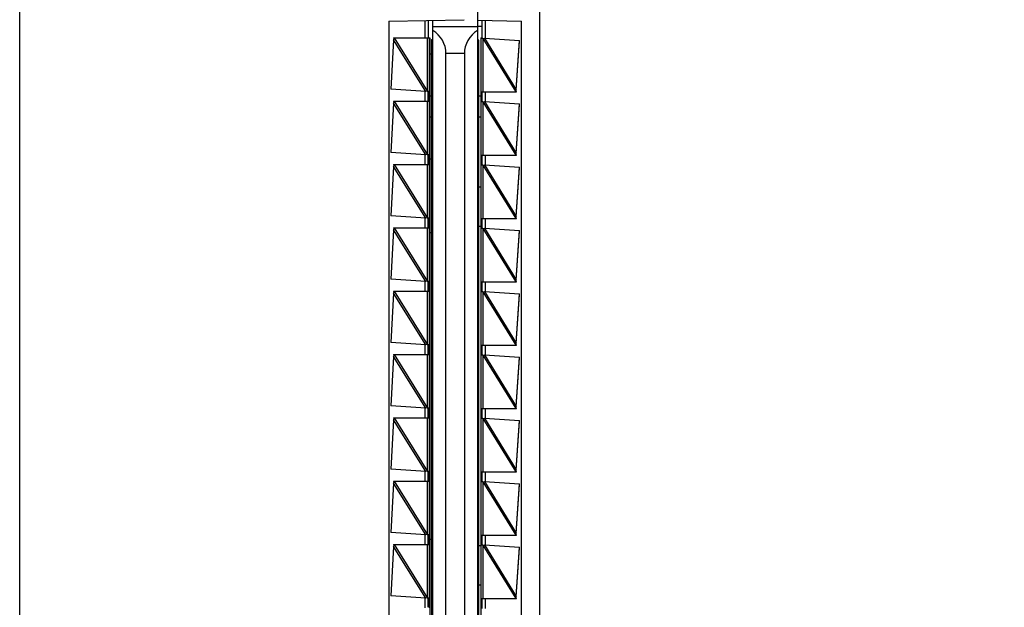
# Model space of a CAD drawing. Header units: inches. Extents: x 0 to 22, y 0 to 17.
# Tile 19 of 23: x 14.9 to 16.4, y 10.3 to 11.2. Entities that reach past the tile are written whole.
import ezdxf

# ---------------------------------------------------------------- set-up
doc = ezdxf.new("R2010")
doc.units = ezdxf.units.IN
doc.header["$LTSCALE"] = 1.21
doc.header["$MEASUREMENT"] = 0
doc.layers.get('0').update_dxf_attribs({"linetype": 'CONTINUOUS'})
doc.layers.add('DIMENSIONS', color=7, linetype='CONTINUOUS')
doc.styles.get("Standard").update_dxf_attribs({"font": 'txt', "width": 0.8})
doc.dimstyles.new('DIMSTYLE_1', dxfattribs={"dimtxt": 0.125, "dimasz": 0.18, "dimexe": 0.18, "dimexo": 0.0625, "dimgap": 0.09, "dimtad": 0, "dimtih": 1, "dimtoh": 1, "dimdec": 3, "dimzin": 4, "dimdsep": 46, "dimtxsty": 'STANDARD', "dimblk": '_FILLED', "dimblk1": '_FILLED', "dimblk2": '_FILLED', "dimcen": 0.09, "dimadec": 0, "dimazin": 0, "dimtp": 0.01, "dimtm": 0.01, "dimtfac": 1, "dimtdec": 3, "dimtofl": 0, "dimtmove": 0, "dimatfit": 3, "dimldrblk": '_FILLED', "dimfxl": 1, "dimtolj": 1, "dimtzin": 4, "dimarcsym": 0})

# ---------------------------------------------------------------- blocks, each defined once
blk = doc.blocks.new('*D11')
at = {"layer": 'DIMENSIONS', "color": 2, "linetype": 'CONTINUOUS'}
blk.add_line((15.2241, 11.9022), (16.369, 11.9022), dxfattribs=at)
at = {"layer": 'DIMENSIONS', "color": 2, "linetype": 'CONTINUOUS', "insert": (16.4315, 11.9647), "char_height": 0.125, "width": 1.425, "attachment_point": 1, "line_spacing_factor": 0.9}
blk.add_mtext('4.822{\\Ftxt.shx;\\W1.000000;\\H0.125000; }[122.48]', dxfattribs=at)
blk = doc.blocks.new('_FILLED')
at = {"color": 0, "linetype": 'BYBLOCK'}
blk.add_solid([(0, 0), (-1, 0.1736), (-1, -0.1736)], dxfattribs=at)
blk = doc.blocks.new('*D13')
at = {"layer": 'DIMENSIONS', "color": 2, "linetype": 'CONTINUOUS'}
blk.add_line((15.0365, 12.0898), (15.0365, 12.7117), dxfattribs=at)
at = {"layer": 'DIMENSIONS', "color": 2, "linetype": 'CONTINUOUS', "insert": (14.974, 12.7742), "char_height": 0.125, "width": 1.225, "attachment_point": 1, "rotation": 90, "line_spacing_factor": 0.9}
blk.add_mtext('.502{\\Ftxt.shx;\\W1.000000;\\H0.125000; }[12.75]', dxfattribs=at)

msp = doc.modelspace()

# ---------------------------------------------------------------- linework, layer by layer
at = {"color": 7, "linetype": 'CONTINUOUS'}
for p, q in [((14.9015, 7.0854), (14.9015, 11.897)), ((15.6815, 11.897), (15.6815, 7.0854)), ((15.5885, 11.2707), (15.5885, 7.7117)), ((15.4555, 11.2195), (15.5685, 11.2215)), ((15.4555, 11.2195), (15.4555, 7.7629)), ((15.5145, 11.2206), (15.5145, 11.1942)), ((15.5215, 7.7617), (15.5215, 11.2207)), ((15.5885, 11.2207), (15.6545, 11.2195)), ((15.5955, 11.1932), (15.5955, 11.2206)), ((15.6545, 7.7629), (15.6545, 11.2195)), ((15.5885, 11.2107), (15.5215, 11.2107)), ((15.5885, 11.2117), (15.5955, 11.2117)), ((15.4626, 11.1913), (15.4582, 11.1173)), ((15.4625, 11.1942), (15.5171, 11.1942)), ((15.4625, 11.1942), (15.4627, 11.1922)), ((15.4633, 11.1942), (15.4626, 11.1913)), ((15.4627, 11.1916), (15.4626, 11.1913)), ((15.5171, 11.1942), (15.5171, 7.7882)), ((15.5195, 11.1917), (15.5195, 7.7917)), ((15.5195, 11.1917), (15.5215, 11.1917)), ((15.5905, 11.1907), (15.5885, 11.1907)), ((15.5905, 7.7907), (15.5905, 11.1907)), ((15.5935, 11.1942), (15.5935, 7.7882)), ((15.5935, 11.1942), (15.5955, 11.1942)), ((15.5964, 11.1932), (15.5935, 11.1932)), ((15.5964, 11.1932), (15.5987, 11.1936)), ((15.5987, 11.1936), (15.6516, 11.1901)), ((15.6467, 11.1161), (15.6516, 11.1901)), ((15.6467, 11.1157), (15.6515, 11.1895)), ((15.5195, 11.1699), (15.5171, 11.1699)), ((15.5411, 9.6584), (15.5411, 11.1707)), ((15.5688, 11.1707), (15.5688, 9.6584)), ((15.5111, 11.1138), (15.4582, 11.1173)), ((15.5133, 11.1142), (15.5111, 11.1138)), ((15.5133, 11.1142), (15.5164, 11.1142)), ((15.5145, 11.1133), (15.5144, 11.1142)), ((15.5145, 11.1133), (15.5145, 11.1001)), ((15.5145, 11.1001), (15.5145, 11.1133)), ((15.5935, 11.1132), (15.6469, 11.1132)), ((15.5955, 11.0982), (15.5955, 11.1132)), ((15.646, 11.1132), (15.6467, 11.1161)), ((15.6467, 11.1156), (15.6467, 11.1157)), ((15.6467, 11.1153), (15.6467, 11.1156)), ((15.6469, 11.1132), (15.6467, 11.1153)), ((15.4626, 11.0963), (15.4582, 11.0223)), ((15.4625, 11.0992), (15.5164, 11.0992)), ((15.4625, 11.0992), (15.4627, 11.0972)), ((15.4633, 11.0992), (15.4626, 11.0963)), ((15.4627, 11.0966), (15.4626, 11.0963)), ((15.5144, 11.0992), (15.5145, 11.1001)), ((15.5195, 11.1069), (15.5171, 11.1069)), ((15.5935, 11.1069), (15.5905, 11.1069)), ((15.5964, 11.0982), (15.5935, 11.0982)), ((15.5964, 11.0982), (15.5987, 11.0986)), ((15.5987, 11.0986), (15.6516, 11.0951)), ((15.6467, 11.0211), (15.6516, 11.0951)), ((15.6467, 11.0207), (15.6515, 11.0945)), ((15.5195, 11.0755), (15.5171, 11.0755)), ((15.5935, 11.0755), (15.5905, 11.0755)), ((15.5111, 11.0188), (15.4582, 11.0223)), ((15.5133, 11.0192), (15.5111, 11.0188)), ((15.5133, 11.0192), (15.5164, 11.0192)), ((15.5145, 11.0183), (15.5144, 11.0192)), ((15.5145, 11.0183), (15.5145, 11.0051)), ((15.5145, 11.0051), (15.5145, 11.0183)), ((15.5195, 11.0125), (15.5171, 11.0125)), ((15.5935, 11.0182), (15.6469, 11.0182)), ((15.5955, 11.0032), (15.5955, 11.0182)), ((15.646, 11.0182), (15.6467, 11.0211)), ((15.6467, 11.0206), (15.6467, 11.0207)), ((15.6467, 11.0203), (15.6467, 11.0206)), ((15.6469, 11.0182), (15.6467, 11.0203)), ((15.4626, 11.0013), (15.4582, 10.9273)), ((15.4625, 11.0042), (15.5164, 11.0042)), ((15.4625, 11.0042), (15.4627, 11.0022)), ((15.4633, 11.0042), (15.4626, 11.0013)), ((15.4627, 11.0016), (15.4626, 11.0013)), ((15.5144, 11.0042), (15.5145, 11.0051)), ((15.5964, 11.0032), (15.5935, 11.0032)), ((15.5964, 11.0032), (15.5987, 11.0036)), ((15.5987, 11.0036), (15.6516, 11.0001)), ((15.6467, 10.9261), (15.6516, 11.0001)), ((15.6467, 10.9257), (15.6515, 10.9995)), ((15.5905, 10.9707), (15.5935, 10.9707)), ((15.5111, 10.9238), (15.4582, 10.9273)), ((15.5133, 10.9242), (15.5111, 10.9238)), ((15.5133, 10.9242), (15.5164, 10.9242)), ((15.5145, 10.9233), (15.5144, 10.9242)), ((15.5145, 10.9233), (15.5145, 10.9101)), ((15.5145, 10.9101), (15.5145, 10.9233)), ((15.5935, 10.9232), (15.6469, 10.9232)), ((15.5955, 10.9082), (15.5955, 10.9232)), ((15.646, 10.9232), (15.6467, 10.9261)), ((15.6467, 10.9256), (15.6467, 10.9257)), ((15.6467, 10.9253), (15.6467, 10.9256)), ((15.6469, 10.9232), (15.6467, 10.9253)), ((15.4626, 10.9063), (15.4582, 10.8323)), ((15.4625, 10.9092), (15.5164, 10.9092)), ((15.4625, 10.9092), (15.4627, 10.9072)), ((15.4633, 10.9092), (15.4626, 10.9063)), ((15.4627, 10.9066), (15.4626, 10.9063)), ((15.5144, 10.9092), (15.5145, 10.9101)), ((15.5905, 10.9117), (15.5935, 10.9117)), ((15.5964, 10.9082), (15.5935, 10.9082)), ((15.5964, 10.9082), (15.5987, 10.9086)), ((15.5987, 10.9086), (15.6516, 10.9051)), ((15.6467, 10.8311), (15.6516, 10.9051)), ((15.6467, 10.8307), (15.6515, 10.9045)), ((15.5171, 10.9022), (15.5195, 10.9022)), ((15.5111, 10.8288), (15.4582, 10.8323)), ((15.646, 10.8282), (15.6467, 10.8311)), ((15.6467, 10.8306), (15.6467, 10.8307)), ((15.6467, 10.8303), (15.6467, 10.8306)), ((15.6469, 10.8282), (15.6467, 10.8303)), ((15.5133, 10.8292), (15.5111, 10.8288)), ((15.5133, 10.8292), (15.5164, 10.8292)), ((15.5145, 10.8283), (15.5144, 10.8292)), ((15.5145, 10.8283), (15.5145, 10.8151)), ((15.5145, 10.8151), (15.5145, 10.8283)), ((15.5935, 10.8282), (15.6469, 10.8282)), ((15.5955, 10.8132), (15.5955, 10.8282)), ((15.4626, 10.8113), (15.4582, 10.7373)), ((15.4625, 10.8142), (15.5164, 10.8142)), ((15.4625, 10.8142), (15.4627, 10.8122)), ((15.4633, 10.8142), (15.4626, 10.8113)), ((15.4627, 10.8116), (15.4626, 10.8113)), ((15.5144, 10.8142), (15.5145, 10.8151)), ((15.5964, 10.8132), (15.5935, 10.8132)), ((15.5964, 10.8132), (15.5987, 10.8136)), ((15.5987, 10.8136), (15.6516, 10.8101)), ((15.6467, 10.7361), (15.6516, 10.8101)), ((15.6467, 10.7357), (15.6515, 10.8095)), ((15.5111, 10.7338), (15.4582, 10.7373)), ((15.5133, 10.7342), (15.5111, 10.7338)), ((15.5133, 10.7342), (15.5164, 10.7342)), ((15.5145, 10.7333), (15.5144, 10.7342)), ((15.5145, 10.7333), (15.5145, 10.7201)), ((15.5145, 10.7201), (15.5145, 10.7333)), ((15.5935, 10.7332), (15.6469, 10.7332)), ((15.5955, 10.7182), (15.5955, 10.7332)), ((15.646, 10.7332), (15.6467, 10.7361)), ((15.6467, 10.7356), (15.6467, 10.7357)), ((15.6467, 10.7353), (15.6467, 10.7356)), ((15.6469, 10.7332), (15.6467, 10.7353)), ((15.4626, 10.7163), (15.4582, 10.6423)), ((15.4625, 10.7192), (15.5164, 10.7192)), ((15.4625, 10.7192), (15.4627, 10.7172)), ((15.4633, 10.7192), (15.4626, 10.7163)), ((15.4627, 10.7166), (15.4626, 10.7163)), ((15.5144, 10.7192), (15.5145, 10.7201)), ((15.5964, 10.7182), (15.5935, 10.7182)), ((15.5964, 10.7182), (15.5987, 10.7186)), ((15.5987, 10.7186), (15.6516, 10.7151)), ((15.6467, 10.6411), (15.6516, 10.7151)), ((15.6467, 10.6407), (15.6515, 10.7145)), ((15.5111, 10.6388), (15.4582, 10.6423)), ((15.5133, 10.6392), (15.5111, 10.6388)), ((15.5133, 10.6392), (15.5164, 10.6392)), ((15.5145, 10.6383), (15.5144, 10.6392)), ((15.5145, 10.6383), (15.5145, 10.6251)), ((15.5145, 10.6251), (15.5145, 10.6383)), ((15.5935, 10.6382), (15.6469, 10.6382)), ((15.5955, 10.6232), (15.5955, 10.6382)), ((15.646, 10.6382), (15.6467, 10.6411)), ((15.6467, 10.6406), (15.6467, 10.6407)), ((15.6467, 10.6403), (15.6467, 10.6406)), ((15.6469, 10.6382), (15.6467, 10.6403)), ((15.4625, 10.6242), (15.5164, 10.6242)), ((15.4625, 10.6242), (15.4627, 10.6222)), ((15.4633, 10.6242), (15.4626, 10.6213)), ((15.5144, 10.6242), (15.5145, 10.6251)), ((15.5964, 10.6232), (15.5987, 10.6236)), ((15.5987, 10.6236), (15.6516, 10.6201)), ((15.4626, 10.6213), (15.4582, 10.5473)), ((15.4627, 10.6216), (15.4626, 10.6213)), ((15.5964, 10.6232), (15.5935, 10.6232)), ((15.6467, 10.5461), (15.6516, 10.6201)), ((15.6467, 10.5457), (15.6515, 10.6195)), ((15.5111, 10.5438), (15.4582, 10.5473)), ((15.5133, 10.5442), (15.5111, 10.5438)), ((15.5133, 10.5442), (15.5164, 10.5442)), ((15.5145, 10.5433), (15.5144, 10.5442)), ((15.5145, 10.5433), (15.5145, 10.5301)), ((15.5145, 10.5301), (15.5145, 10.5433)), ((15.5935, 10.5432), (15.6469, 10.5432)), ((15.5955, 10.5282), (15.5955, 10.5432)), ((15.646, 10.5432), (15.6467, 10.5461)), ((15.6467, 10.5456), (15.6467, 10.5457)), ((15.6467, 10.5453), (15.6467, 10.5456)), ((15.6469, 10.5432), (15.6467, 10.5453)), ((15.4626, 10.5263), (15.4582, 10.4523)), ((15.4625, 10.5292), (15.5164, 10.5292)), ((15.4625, 10.5292), (15.4627, 10.5272)), ((15.4633, 10.5292), (15.4626, 10.5263)), ((15.4627, 10.5266), (15.4626, 10.5263)), ((15.5144, 10.5292), (15.5145, 10.5301)), ((15.5964, 10.5282), (15.5935, 10.5282)), ((15.5964, 10.5282), (15.5987, 10.5286)), ((15.5987, 10.5286), (15.6516, 10.5251)), ((15.6467, 10.4511), (15.6516, 10.5251)), ((15.6467, 10.4507), (15.6515, 10.5245)), ((15.5111, 10.4488), (15.4582, 10.4523)), ((15.5133, 10.4492), (15.5111, 10.4488)), ((15.5133, 10.4492), (15.5164, 10.4492)), ((15.5145, 10.4483), (15.5144, 10.4492)), ((15.5145, 10.4483), (15.5145, 10.4351)), ((15.5145, 10.4351), (15.5145, 10.4483)), ((15.5935, 10.4482), (15.6469, 10.4482)), ((15.5955, 10.4332), (15.5955, 10.4482)), ((15.646, 10.4482), (15.6467, 10.4511)), ((15.6467, 10.4506), (15.6467, 10.4507)), ((15.6467, 10.4503), (15.6467, 10.4506)), ((15.6469, 10.4482), (15.6467, 10.4503)), ((15.4626, 10.4313), (15.4582, 10.3573)), ((15.4625, 10.4342), (15.5164, 10.4342)), ((15.4625, 10.4342), (15.4627, 10.4322)), ((15.4633, 10.4342), (15.4626, 10.4313)), ((15.4627, 10.4316), (15.4626, 10.4313)), ((15.5144, 10.4342), (15.5145, 10.4351)), ((15.5171, 10.4422), (15.5195, 10.4422)), ((15.5905, 10.4327), (15.5935, 10.4327)), ((15.5964, 10.4332), (15.5935, 10.4332)), ((15.5964, 10.4332), (15.5987, 10.4336)), ((15.5987, 10.4336), (15.6516, 10.4301)), ((15.6467, 10.3561), (15.6516, 10.4301)), ((15.6467, 10.3557), (15.6515, 10.4295)), ((15.5905, 10.3737), (15.5935, 10.3737)), ((15.5111, 10.3538), (15.4582, 10.3573)), ((15.5133, 10.3542), (15.5111, 10.3538)), ((15.5133, 10.3542), (15.5164, 10.3542)), ((15.5145, 10.3533), (15.5144, 10.3542)), ((15.5145, 10.3533), (15.5145, 10.3401)), ((15.5145, 10.3401), (15.5145, 10.3533)), ((15.5935, 10.3532), (15.6469, 10.3532)), ((15.5955, 10.3382), (15.5955, 10.3532)), ((15.646, 10.3532), (15.6467, 10.3561)), ((15.6467, 10.3556), (15.6467, 10.3557)), ((15.6467, 10.3553), (15.6467, 10.3556)), ((15.6469, 10.3532), (15.6467, 10.3553))]:
    msp.add_line(p, q, dxfattribs=at)
at = {"color": 9, "linetype": 'CONTINUOUS'}
for p, q in [((15.5095, 11.2205), (15.5095, 11.1942)), ((15.6004, 11.1934), (15.6004, 11.2205)), ((15.5111, 11.1138), (15.4626, 11.1913)), ((15.4633, 11.1942), (15.5134, 11.114)), ((15.5134, 11.114), (15.5134, 11.1942)), ((15.5164, 11.1142), (15.5164, 11.1942)), ((15.5963, 11.1934), (15.5963, 11.1132)), ((15.5963, 11.1934), (15.646, 11.1132)), ((15.5987, 11.1936), (15.6467, 11.1161)), ((15.5688, 11.1707), (15.5411, 11.1707)), ((15.5095, 11.1139), (15.5095, 11.0992)), ((15.6004, 11.0984), (15.6004, 11.1132)), ((15.5111, 11.0188), (15.4626, 11.0963)), ((15.4633, 11.0992), (15.5134, 11.019)), ((15.5134, 11.019), (15.5134, 11.0992)), ((15.5164, 11.0192), (15.5164, 11.0992)), ((15.5963, 11.0984), (15.5963, 11.0182)), ((15.5963, 11.0984), (15.646, 11.0182)), ((15.5987, 11.0986), (15.6467, 11.0211)), ((15.5095, 11.0189), (15.5095, 11.0042)), ((15.6004, 11.0034), (15.6004, 11.0182)), ((15.5111, 10.9238), (15.4626, 11.0013)), ((15.4633, 11.0042), (15.5134, 10.924)), ((15.5134, 10.924), (15.5134, 11.0042)), ((15.5164, 10.9242), (15.5164, 11.0042)), ((15.5963, 11.0034), (15.5963, 10.9232)), ((15.5963, 11.0034), (15.646, 10.9232)), ((15.5987, 11.0036), (15.6467, 10.9261)), ((15.5095, 10.9239), (15.5095, 10.9092)), ((15.6004, 10.9084), (15.6004, 10.9232)), ((15.5111, 10.8288), (15.4626, 10.9063)), ((15.4633, 10.9092), (15.5134, 10.829)), ((15.5134, 10.829), (15.5134, 10.9092)), ((15.5164, 10.8292), (15.5164, 10.9092)), ((15.5963, 10.9084), (15.5963, 10.8282)), ((15.5963, 10.9084), (15.646, 10.8282)), ((15.5987, 10.9086), (15.6467, 10.8311)), ((15.5095, 10.8289), (15.5095, 10.8142)), ((15.6004, 10.8134), (15.6004, 10.8282)), ((15.5111, 10.7338), (15.4626, 10.8113)), ((15.4633, 10.8142), (15.5134, 10.734)), ((15.5134, 10.734), (15.5134, 10.8142)), ((15.5164, 10.7342), (15.5164, 10.8142)), ((15.5963, 10.8134), (15.5963, 10.7332)), ((15.5963, 10.8134), (15.646, 10.7332)), ((15.5987, 10.8136), (15.6467, 10.7361)), ((15.5095, 10.7339), (15.5095, 10.7192)), ((15.6004, 10.7184), (15.6004, 10.7332)), ((15.5111, 10.6388), (15.4626, 10.7163)), ((15.4633, 10.7192), (15.5134, 10.639)), ((15.5134, 10.639), (15.5134, 10.7192)), ((15.5164, 10.6392), (15.5164, 10.7192)), ((15.5963, 10.7184), (15.5963, 10.6382)), ((15.5963, 10.7184), (15.646, 10.6382)), ((15.5987, 10.7186), (15.6467, 10.6411)), ((15.5095, 10.6389), (15.5095, 10.6242)), ((15.6004, 10.6234), (15.6004, 10.6382)), ((15.4633, 10.6242), (15.5134, 10.544)), ((15.5134, 10.544), (15.5134, 10.6242)), ((15.5164, 10.5442), (15.5164, 10.6242)), ((15.5963, 10.6234), (15.5963, 10.5432)), ((15.5963, 10.6234), (15.646, 10.5432)), ((15.5987, 10.6236), (15.6467, 10.5461)), ((15.5111, 10.5438), (15.4626, 10.6213)), ((15.5095, 10.5439), (15.5095, 10.5292)), ((15.6004, 10.5284), (15.6004, 10.5432)), ((15.5111, 10.4488), (15.4626, 10.5263)), ((15.4633, 10.5292), (15.5134, 10.449)), ((15.5134, 10.449), (15.5134, 10.5292)), ((15.5164, 10.4492), (15.5164, 10.5292)), ((15.5963, 10.5284), (15.5963, 10.4482)), ((15.5963, 10.5284), (15.646, 10.4482)), ((15.5987, 10.5286), (15.6467, 10.4511)), ((15.5095, 10.4489), (15.5095, 10.4342)), ((15.6004, 10.4334), (15.6004, 10.4482)), ((15.5111, 10.3538), (15.4626, 10.4313)), ((15.4633, 10.4342), (15.5134, 10.354)), ((15.5134, 10.354), (15.5134, 10.4342)), ((15.5164, 10.3542), (15.5164, 10.4342)), ((15.5963, 10.4334), (15.5963, 10.3532)), ((15.5963, 10.4334), (15.646, 10.3532)), ((15.5987, 10.4336), (15.6467, 10.3561)), ((15.5095, 10.3539), (15.5095, 10.3392)), ((15.6004, 10.3384), (15.6004, 10.3532))]:
    msp.add_line(p, q, dxfattribs=at)
at = {"color": 7, "linetype": 'CONTINUOUS'}
for points in [[(15.4627, 11.1922), (15.4627, 11.192), (15.4627, 11.1916)], [(15.4627, 11.0972), (15.4627, 11.097), (15.4627, 11.0966)], [(15.4627, 11.0022), (15.4627, 11.002), (15.4627, 11.0016)], [(15.4627, 10.9072), (15.4627, 10.907), (15.4627, 10.9066)], [(15.4627, 10.8122), (15.4627, 10.812), (15.4627, 10.8116)], [(15.4627, 10.7172), (15.4627, 10.717), (15.4627, 10.7166)], [(15.4627, 10.6222), (15.4627, 10.622), (15.4627, 10.6216)], [(15.4627, 10.5272), (15.4627, 10.527), (15.4627, 10.5266)], [(15.4627, 10.4322), (15.4627, 10.432), (15.4627, 10.4316)]]:
    msp.add_lwpolyline(points, dxfattribs=at)
for centre, major_axis, start_param, end_param in [((15.5011, 11.1707), (0.04, 0.0001), -0.001602, 1.036479), ((15.6088, 11.1707), (0.04, 0.0002), 2.099484, 3.137565)]:
    msp.add_ellipse(centre, major_axis=major_axis, ratio=1, start_param=start_param, end_param=end_param, dxfattribs=at)
for points in [[(15.5164, 11.0992), (15.5164, 11.0992), (15.5164, 11.0992), (15.5164, 11.0992), (15.5164, 11.0992), (15.5164, 11.0992), (15.5164, 11.0992), (15.5164, 11.0992), (15.5164, 11.0993), (15.5164, 11.0994), (15.5164, 11.0994), (15.5164, 11.0995), (15.5164, 11.0996), (15.5164, 11.0998), (15.5164, 11.0999), (15.5165, 11.1001), (15.5165, 11.1003), (15.5165, 11.1005), (15.5165, 11.1009), (15.5165, 11.1014), (15.5165, 11.102), (15.5165, 11.1025), (15.5165, 11.1032), (15.5165, 11.1038), (15.5165, 11.1045), (15.5165, 11.1055), (15.5165, 11.1067), (15.5165, 11.1079), (15.5165, 11.1089), (15.5165, 11.1096), (15.5165, 11.1102), (15.5165, 11.1109), (15.5165, 11.1114), (15.5165, 11.112), (15.5165, 11.1125), (15.5165, 11.1129), (15.5165, 11.1131), (15.5165, 11.1133), (15.5164, 11.1135), (15.5164, 11.1136), (15.5164, 11.1138), (15.5164, 11.1139), (15.5164, 11.114), (15.5164, 11.1141), (15.5164, 11.1141), (15.5164, 11.1142), (15.5164, 11.1142), (15.5164, 11.1142), (15.5164, 11.1142), (15.5164, 11.1142), (15.5164, 11.1142), (15.5164, 11.1142), (15.5164, 11.1142)], [(15.5164, 11.0042), (15.5164, 11.0042), (15.5164, 11.0042), (15.5164, 11.0042), (15.5164, 11.0042), (15.5164, 11.0042), (15.5164, 11.0042), (15.5164, 11.0042), (15.5164, 11.0043), (15.5164, 11.0044), (15.5164, 11.0044), (15.5164, 11.0045), (15.5164, 11.0046), (15.5164, 11.0048), (15.5164, 11.0049), (15.5165, 11.0051), (15.5165, 11.0053), (15.5165, 11.0055), (15.5165, 11.0059), (15.5165, 11.0064), (15.5165, 11.007), (15.5165, 11.0075), (15.5165, 11.0082), (15.5165, 11.0088), (15.5165, 11.0095), (15.5165, 11.0105), (15.5165, 11.0117), (15.5165, 11.0129), (15.5165, 11.0139), (15.5165, 11.0146), (15.5165, 11.0152), (15.5165, 11.0159), (15.5165, 11.0164), (15.5165, 11.017), (15.5165, 11.0175), (15.5165, 11.0179), (15.5165, 11.0181), (15.5165, 11.0183), (15.5164, 11.0185), (15.5164, 11.0186), (15.5164, 11.0188), (15.5164, 11.0189), (15.5164, 11.019), (15.5164, 11.0191), (15.5164, 11.0191), (15.5164, 11.0192), (15.5164, 11.0192), (15.5164, 11.0192), (15.5164, 11.0192), (15.5164, 11.0192), (15.5164, 11.0192), (15.5164, 11.0192), (15.5164, 11.0192)], [(15.5164, 10.9092), (15.5164, 10.9092), (15.5164, 10.9092), (15.5164, 10.9092), (15.5164, 10.9092), (15.5164, 10.9092), (15.5164, 10.9092), (15.5164, 10.9092), (15.5164, 10.9093), (15.5164, 10.9094), (15.5164, 10.9094), (15.5164, 10.9095), (15.5164, 10.9096), (15.5164, 10.9098), (15.5164, 10.9099), (15.5165, 10.9101), (15.5165, 10.9103), (15.5165, 10.9105), (15.5165, 10.9109), (15.5165, 10.9114), (15.5165, 10.912), (15.5165, 10.9125), (15.5165, 10.9132), (15.5165, 10.9138), (15.5165, 10.9145), (15.5165, 10.9155), (15.5165, 10.9167), (15.5165, 10.9179), (15.5165, 10.9189), (15.5165, 10.9196), (15.5165, 10.9202), (15.5165, 10.9209), (15.5165, 10.9214), (15.5165, 10.922), (15.5165, 10.9225), (15.5165, 10.9229), (15.5165, 10.9231), (15.5165, 10.9233), (15.5164, 10.9235), (15.5164, 10.9236), (15.5164, 10.9238), (15.5164, 10.9239), (15.5164, 10.924), (15.5164, 10.9241), (15.5164, 10.9241), (15.5164, 10.9242), (15.5164, 10.9242), (15.5164, 10.9242), (15.5164, 10.9242), (15.5164, 10.9242), (15.5164, 10.9242), (15.5164, 10.9242), (15.5164, 10.9242)], [(15.5164, 10.8142), (15.5164, 10.8142), (15.5164, 10.8142), (15.5164, 10.8142), (15.5164, 10.8142), (15.5164, 10.8142), (15.5164, 10.8142), (15.5164, 10.8142), (15.5164, 10.8143), (15.5164, 10.8144), (15.5164, 10.8144), (15.5164, 10.8145), (15.5164, 10.8146), (15.5164, 10.8148), (15.5164, 10.8149), (15.5165, 10.8151), (15.5165, 10.8153), (15.5165, 10.8155), (15.5165, 10.8159), (15.5165, 10.8164), (15.5165, 10.817), (15.5165, 10.8175), (15.5165, 10.8182), (15.5165, 10.8188), (15.5165, 10.8195), (15.5165, 10.8205), (15.5165, 10.8217), (15.5165, 10.8229), (15.5165, 10.8239), (15.5165, 10.8246), (15.5165, 10.8252), (15.5165, 10.8259), (15.5165, 10.8264), (15.5165, 10.827), (15.5165, 10.8275), (15.5165, 10.8279), (15.5165, 10.8281), (15.5165, 10.8283), (15.5164, 10.8285), (15.5164, 10.8286), (15.5164, 10.8288), (15.5164, 10.8289), (15.5164, 10.829), (15.5164, 10.8291), (15.5164, 10.8291), (15.5164, 10.8292), (15.5164, 10.8292), (15.5164, 10.8292), (15.5164, 10.8292), (15.5164, 10.8292), (15.5164, 10.8292), (15.5164, 10.8292), (15.5164, 10.8292)], [(15.5164, 10.7192), (15.5164, 10.7192), (15.5164, 10.7192), (15.5164, 10.7192), (15.5164, 10.7192), (15.5164, 10.7192), (15.5164, 10.7192), (15.5164, 10.7192), (15.5164, 10.7193), (15.5164, 10.7194), (15.5164, 10.7194), (15.5164, 10.7195), (15.5164, 10.7196), (15.5164, 10.7198), (15.5164, 10.7199), (15.5165, 10.7201), (15.5165, 10.7203), (15.5165, 10.7205), (15.5165, 10.7209), (15.5165, 10.7214), (15.5165, 10.722), (15.5165, 10.7225), (15.5165, 10.7232), (15.5165, 10.7238), (15.5165, 10.7245), (15.5165, 10.7255), (15.5165, 10.7267), (15.5165, 10.7279), (15.5165, 10.7289), (15.5165, 10.7296), (15.5165, 10.7302), (15.5165, 10.7309), (15.5165, 10.7314), (15.5165, 10.732), (15.5165, 10.7325), (15.5165, 10.7329), (15.5165, 10.7331), (15.5165, 10.7333), (15.5164, 10.7335), (15.5164, 10.7336), (15.5164, 10.7338), (15.5164, 10.7339), (15.5164, 10.734), (15.5164, 10.7341), (15.5164, 10.7341), (15.5164, 10.7342), (15.5164, 10.7342), (15.5164, 10.7342), (15.5164, 10.7342), (15.5164, 10.7342), (15.5164, 10.7342), (15.5164, 10.7342), (15.5164, 10.7342)], [(15.5164, 10.6242), (15.5164, 10.6242), (15.5164, 10.6242), (15.5164, 10.6242), (15.5164, 10.6242), (15.5164, 10.6242), (15.5164, 10.6242), (15.5164, 10.6242), (15.5164, 10.6243), (15.5164, 10.6244), (15.5164, 10.6244), (15.5164, 10.6245), (15.5164, 10.6246), (15.5164, 10.6248), (15.5164, 10.6249), (15.5165, 10.6251), (15.5165, 10.6253), (15.5165, 10.6255), (15.5165, 10.6259), (15.5165, 10.6264), (15.5165, 10.627), (15.5165, 10.6275), (15.5165, 10.6282), (15.5165, 10.6288), (15.5165, 10.6295), (15.5165, 10.6305), (15.5165, 10.6317), (15.5165, 10.6329), (15.5165, 10.6339), (15.5165, 10.6346), (15.5165, 10.6352), (15.5165, 10.6359), (15.5165, 10.6364), (15.5165, 10.637), (15.5165, 10.6375), (15.5165, 10.6379), (15.5165, 10.6381), (15.5165, 10.6383), (15.5164, 10.6385), (15.5164, 10.6386), (15.5164, 10.6388), (15.5164, 10.6389), (15.5164, 10.639), (15.5164, 10.6391), (15.5164, 10.6391), (15.5164, 10.6392), (15.5164, 10.6392), (15.5164, 10.6392), (15.5164, 10.6392), (15.5164, 10.6392), (15.5164, 10.6392), (15.5164, 10.6392), (15.5164, 10.6392)], [(15.5164, 10.5292), (15.5164, 10.5292), (15.5164, 10.5292), (15.5164, 10.5292), (15.5164, 10.5292), (15.5164, 10.5292), (15.5164, 10.5292), (15.5164, 10.5292), (15.5164, 10.5293), (15.5164, 10.5294), (15.5164, 10.5294), (15.5164, 10.5295), (15.5164, 10.5296), (15.5164, 10.5298), (15.5164, 10.5299), (15.5165, 10.5301), (15.5165, 10.5303), (15.5165, 10.5305), (15.5165, 10.5309), (15.5165, 10.5314), (15.5165, 10.532), (15.5165, 10.5325), (15.5165, 10.5332), (15.5165, 10.5338), (15.5165, 10.5345), (15.5165, 10.5355), (15.5165, 10.5367), (15.5165, 10.5379), (15.5165, 10.5389), (15.5165, 10.5396), (15.5165, 10.5402), (15.5165, 10.5409), (15.5165, 10.5414), (15.5165, 10.542), (15.5165, 10.5425), (15.5165, 10.5429), (15.5165, 10.5431), (15.5165, 10.5433), (15.5164, 10.5435), (15.5164, 10.5436), (15.5164, 10.5438), (15.5164, 10.5439), (15.5164, 10.544), (15.5164, 10.5441), (15.5164, 10.5441), (15.5164, 10.5442), (15.5164, 10.5442), (15.5164, 10.5442), (15.5164, 10.5442), (15.5164, 10.5442), (15.5164, 10.5442), (15.5164, 10.5442), (15.5164, 10.5442)], [(15.5164, 10.4342), (15.5164, 10.4342), (15.5164, 10.4342), (15.5164, 10.4342), (15.5164, 10.4342), (15.5164, 10.4342), (15.5164, 10.4342), (15.5164, 10.4342), (15.5164, 10.4343), (15.5164, 10.4344), (15.5164, 10.4344), (15.5164, 10.4345), (15.5164, 10.4346), (15.5164, 10.4348), (15.5164, 10.4349), (15.5165, 10.4351), (15.5165, 10.4353), (15.5165, 10.4355), (15.5165, 10.4359), (15.5165, 10.4364), (15.5165, 10.437), (15.5165, 10.4375), (15.5165, 10.4382), (15.5165, 10.4388), (15.5165, 10.4395), (15.5165, 10.4405), (15.5165, 10.4417), (15.5165, 10.4429), (15.5165, 10.4439), (15.5165, 10.4446), (15.5165, 10.4452), (15.5165, 10.4459), (15.5165, 10.4464), (15.5165, 10.447), (15.5165, 10.4475), (15.5165, 10.4479), (15.5165, 10.4481), (15.5165, 10.4483), (15.5164, 10.4485), (15.5164, 10.4486), (15.5164, 10.4488), (15.5164, 10.4489), (15.5164, 10.449), (15.5164, 10.4491), (15.5164, 10.4491), (15.5164, 10.4492), (15.5164, 10.4492), (15.5164, 10.4492), (15.5164, 10.4492), (15.5164, 10.4492), (15.5164, 10.4492), (15.5164, 10.4492), (15.5164, 10.4492)], [(15.5164, 10.3392), (15.5164, 10.3392), (15.5164, 10.3392), (15.5164, 10.3392), (15.5164, 10.3392), (15.5164, 10.3392), (15.5164, 10.3392), (15.5164, 10.3392), (15.5164, 10.3393), (15.5164, 10.3394), (15.5164, 10.3394), (15.5164, 10.3395), (15.5164, 10.3396), (15.5164, 10.3398), (15.5164, 10.3399), (15.5165, 10.3401), (15.5165, 10.3403), (15.5165, 10.3405), (15.5165, 10.3409), (15.5165, 10.3414), (15.5165, 10.342), (15.5165, 10.3425), (15.5165, 10.3432), (15.5165, 10.3438), (15.5165, 10.3445), (15.5165, 10.3455), (15.5165, 10.3467), (15.5165, 10.3479), (15.5165, 10.3489), (15.5165, 10.3496), (15.5165, 10.3502), (15.5165, 10.3509), (15.5165, 10.3514), (15.5165, 10.352), (15.5165, 10.3525), (15.5165, 10.3529), (15.5165, 10.3531), (15.5165, 10.3533), (15.5164, 10.3535), (15.5164, 10.3536), (15.5164, 10.3538), (15.5164, 10.3539), (15.5164, 10.354), (15.5164, 10.3541), (15.5164, 10.3541), (15.5164, 10.3542), (15.5164, 10.3542), (15.5164, 10.3542), (15.5164, 10.3542), (15.5164, 10.3542), (15.5164, 10.3542), (15.5164, 10.3542), (15.5164, 10.3542)]]:
    msp.add_open_spline(points, degree=3, knots=[0, 0, 0, 0, 0.000262, 0.000478, 0.000762, 0.001117, 0.001544, 0.002618, 0.005649, 0.009863, 0.015252, 0.021806, 0.029509, 0.038344, 0.04829, 0.059322, 0.071416, 0.084541, 0.113757, 0.146691, 0.183026, 0.222412, 0.26447, 0.308796, 0.354963, 0.402526, 0.5, 0.597474, 0.645037, 0.691204, 0.73553, 0.777588, 0.816974, 0.853309, 0.886243, 0.915459, 0.928584, 0.940678, 0.95171, 0.961656, 0.970491, 0.978194, 0.984748, 0.990137, 0.994351, 0.997382, 0.998456, 0.998883, 0.999238, 0.999522, 0.999738, 1, 1, 1, 1], dxfattribs=at)

# ---------------------------------------------------------------- dimensions: what is measured, and where the dimension line sits
at = {"layer": 'DIMENSIONS', "color": 2, "linetype": 'CONTINUOUS'}
for feature_location, offset, dtype, origin, picture, middle in [((15.0365, 12.0898), (0, 0.6219), 1, (15.5385, 7.0802), '*D13', (15.0365, 13.3867)), ((15.2241, 11.9022), (1.1449, 0), 0, (15.6636, 7.0802), '*D11', (17.144, 11.9022))]:
    dim = msp.add_ordinate_dim(feature_location=feature_location, offset=offset, dtype=dtype, origin=origin, dimstyle='DIMSTYLE_1', dxfattribs=at)
    dim.commit()
    dim.dimension.update_dxf_attribs({"geometry": picture, "text_midpoint": middle})

doc.saveas('drawing.dxf')
